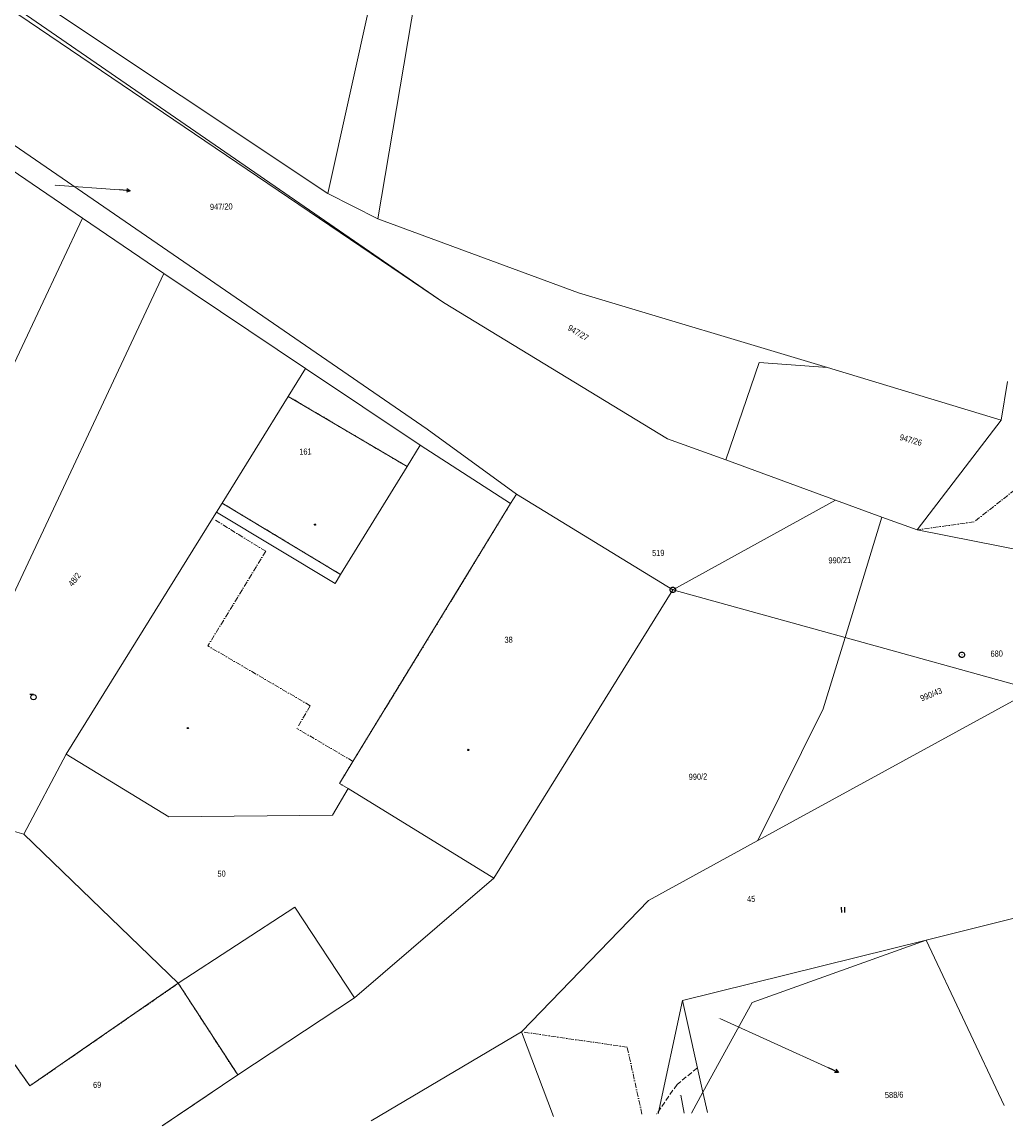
# Model space of a CAD drawing. Header units: millimetres. Extents: x -211955 to 157391, y -241491 to 94238.
# Tile 3 of 138: x -151341 to -96477, y -240068 to -178501. Entities that reach past the tile are written whole.
import ezdxf

# ---------------------------------------------------------------- set-up
doc = ezdxf.new("R2010")
doc.units = ezdxf.units.MM
doc.linetypes.add('Carkovana 2x_1', pattern=[400, 300, -100])
doc.linetypes.add('Cerchovana_1', pattern=[500, 300, -100, 0, -100])
doc.layers.add('XR$1$PODKLAD_1', color=7, linetype='Continuous', lineweight=25)

# ---------------------------------------------------------------- blocks, each defined once
blk = doc.blocks.new('1$0100')
at = {"layer": 'XR$1$PODKLAD_1', "color": 7, "lineweight": 25}
blk.add_line((-50, 0), (50, 0), dxfattribs=at)
blk.add_lwpolyline([(190, 720), (530, 530), (720, 190), (720, -200), (530, -540), (190, -730), (-200, -730), (-540, -540), (-730, -200), (-730, 190), (-540, 530), (-200, 720), (190, 720)], close=True, dxfattribs=at)
blk = doc.blocks.new('3$0400')
at = {"layer": 'XR$1$PODKLAD_1', "color": 7, "lineweight": 25}
blk.add_lwpolyline([(0, 0), (-380, 100), (-650, 370), (-750, 740), (-650, 1110), (-380, 1380), (-10, 1480), (360, 1380), (630, 1110), (730, 730), (630, 350), (360, 80), (-20, -20), (980, -20)], dxfattribs=at)
blk = doc.blocks.new('3$0600')
at = {"layer": 'XR$1$PODKLAD_1', "color": 7, "lineweight": 25}
for p, q in [((-500, 1500), (-500, 0)), ((500, 0), (500, 1500))]:
    blk.add_line(p, q, dxfattribs=at)
blk = doc.blocks.new('9$5010')
at = {"layer": 'XR$1$PODKLAD_1', "color": 7, "lineweight": 25}
blk.add_line((0, 3000), (0, 0), dxfattribs=at)
blk.add_lwpolyline([(-500, 2000), (0, 3000), (500, 2000)], dxfattribs=at)
blk = doc.blocks.new('4$0200')
at = {"layer": 'XR$1$PODKLAD_1', "color": 7, "lineweight": 25}
blk.add_lwpolyline([(90, 150), (180, 0), (90, -150), (-90, -150), (-180, 0), (-90, 150), (90, 150)], close=True, dxfattribs=at)
blk = doc.blocks.new('$280')
at = {"layer": 'XR$1$PODKLAD_1', "color": 7, "lineweight": 25}
blk.add_lwpolyline([(0, 170), (100, 150), (150, 60), (170, 0), (150, -90), (70, -160), (0, -170), (-90, -140), (-150, -80), (-170, 0), (-150, 90), (-70, 160), (0, 170)], close=True, dxfattribs=at)

msp = doc.modelspace()

# ---------------------------------------------------------------- linework, layer by layer
at = {"layer": 'XR$1$PODKLAD_1', "color": 126, "linetype": 'Continuous', "lineweight": 13}
for p, q in [((-122466.193, -135835.055), (-131494.008, -189480.517)), ((-127839.517, -194143.006), (-206000.206, -141208.501)), ((-129809.81, -167843.149), (-134289.433, -188058.091)), ((-134289.433, -188058.091), (-155885.816, -173669.138)), ((-127839.517, -194143.006), (-155989.994, -174731.986)), ((-128748.202, -201197.195), (-160589.63, -179325.225)), ((-147980.077, -189431.505), (-151947.03, -186727.195)), ((-149495.128, -187597.814), (-145907.674, -187860.631)), ((-131494.008, -189480.517), (-134289.433, -188058.091)), ((-147980.077, -189431.505), (-162134.477, -219434.669)), ((-143433.321, -192531.828), (-147980.077, -189431.505)), ((-120310.505, -193599.711), (-131494.008, -189480.517)), ((-143433.321, -192531.828), (-157289.731, -222037.597)), ((-135532.326, -197821.211), (-143433.321, -192531.828)), ((-106434.879, -197773.44), (-120310.505, -193599.711)), ((-115341.002, -201741.243), (-127839.517, -194143.006)), ((-110242.998, -197485.982), (-112101.304, -202922.792)), ((-106434.879, -197773.44), (-110242.998, -197485.982)), ((-135532.326, -197821.211), (-136494.815, -199375.082)), ((-129136.19, -202106.902), (-135532.326, -197821.211)), ((-96740.862, -200698.511), (-106434.879, -197773.44)), ((-96383.036, -198549.171), (-96740.862, -200698.511)), ((-136494.815, -199375.082), (-140191.142, -205326.752)), ((-136494.815, -199375.082), (-140191.142, -205326.752)), ((-129867.506, -203295.041), (-136494.815, -199375.082)), ((-96740.862, -200698.511), (-101433.245, -206824.459)), ((-123778.189, -204837.383), (-128748.202, -201197.195)), ((-112101.304, -202922.792), (-115341.002, -201741.243)), ((-129136.19, -202106.902), (-129867.506, -203295.041)), ((-124095.686, -205355.259), (-129136.19, -202106.902)), ((-105974.966, -205164.44), (-112101.304, -202922.792)), ((-129867.506, -203295.041), (-133582.368, -209307.179)), ((-129867.506, -203295.041), (-133582.368, -209307.179)), ((-123778.189, -204837.383), (-124095.686, -205355.259)), ((-123778.189, -204837.383), (-124095.686, -205355.259)), ((-115055.977, -210166.803), (-123778.189, -204837.383)), ((-115055.977, -210166.803), (-123778.189, -204837.383)), ((-140191.142, -205326.752), (-140498.885, -205834.387)), ((-133582.368, -209307.179), (-140191.142, -205326.752)), ((-124095.686, -205355.259), (-132888.558, -219733.388)), ((-105974.966, -205164.44), (-115055.977, -210166.803)), ((-103391.157, -206111.872), (-105974.966, -205164.44)), ((-140720.547, -206179.881), (-148883.046, -219332.315)), ((-140498.885, -205834.387), (-140720.547, -206179.881)), ((-133890.111, -209814.815), (-140498.885, -205834.387)), ((-103391.157, -206111.872), (-105448.504, -212823.9)), ((-101433.245, -206824.459), (-103391.157, -206111.872)), ((-84657.455, -210147.393), (-101433.245, -206824.459)), ((-133582.368, -209307.179), (-133890.111, -209814.815)), ((-115055.977, -210166.803), (-125037.865, -226244.357)), ((-115055.977, -210166.803), (-125037.865, -226244.357)), ((-105448.504, -212823.9), (-115055.977, -210166.803)), ((-105448.504, -212823.9), (-106672.035, -216804.839)), ((-94954.481, -215739.509), (-105448.504, -212823.9)), ((-94954.481, -215739.509), (-110304.561, -224145.367)), ((-106672.035, -216804.839), (-110304.561, -224145.367)), ((-148883.046, -219332.315), (-151235.051, -223800.846)), ((-143156.177, -222834.052), (-148883.046, -219332.315)), ((-132888.558, -219733.388), (-133638.896, -220962.003)), ((-133161.738, -221250.482), (-133638.896, -220962.003)), ((-133161.738, -221250.482), (-134025.959, -222731.941)), ((-125037.865, -226244.357), (-133161.738, -221250.482)), ((-125037.865, -226244.357), (-133161.738, -221250.482)), ((-151235.051, -223800.846), (-157289.731, -222037.597)), ((-134025.959, -222731.941), (-143156.177, -222834.052)), ((-142630.298, -232114.006), (-151235.051, -223800.846)), ((-110304.561, -224145.367), (-116414.894, -227494.984)), ((-125037.865, -226244.357), (-132807.901, -232915.326)), ((-89592.102, -226872.37), (-100916.707, -229698.663)), ((-116414.894, -227494.984), (-123498.831, -234819.459)), ((-136131.492, -227874.677), (-142630.298, -232114.006)), ((-132807.901, -232915.326), (-136131.492, -227874.677)), ((-100916.707, -229698.663), (-114508.475, -233080.265)), ((-100916.707, -229698.663), (-110634.998, -233176.076)), ((-96570.986, -238925.689), (-100916.707, -229698.663)), ((-142630.298, -232114.006), (-150903.543, -237836.935)), ((-139315.002, -237224.878), (-142630.298, -232114.006)), ((-132807.901, -232915.326), (-139315.002, -237224.878)), ((-114508.475, -233080.265), (-115865.275, -239395.136)), ((-113373.75, -238194.178), (-114508.475, -233080.265)), ((-110634.998, -233176.076), (-113373.75, -238194.178)), ((-112433.542, -234080.091), (-106364.778, -236833.291)), ((-123498.831, -234819.459), (-131870.539, -239784.559)), ((-121703.547, -239537.187), (-123498.831, -234819.459)), ((-150903.543, -237836.935), (-152043.109, -236224.177)), ((-139315.002, -237224.878), (-143527.089, -240068.173)), ((-139315.002, -237224.878), (-143527.089, -240068.173)), ((-113373.75, -238194.178), (-114005.826, -239349.894)), ((-113126.086, -239328.489), (-113373.75, -238194.178)), ((-114610.464, -238344.304), (-114415.704, -239359.867))]:
    msp.add_line(p, q, dxfattribs=at)
at = {"layer": 'XR$1$PODKLAD_1', "color": 126, "linetype": 'Cerchovana_1', "lineweight": 13}
for p, q in [((-129867.506, -203295.041), (-136494.815, -199375.082)), ((-95583.37, -204281.416), (-98253.188, -206376.976)), ((-133582.368, -209307.179), (-140191.142, -205326.752)), ((-124095.686, -205355.259), (-132888.558, -219733.388)), ((-137754.953, -208018.291), (-140720.547, -206179.881)), ((-98253.188, -206376.976), (-101433.245, -206824.459)), ((-137754.953, -208018.291), (-140977.478, -213298.237)), ((-135274.738, -216630.511), (-140977.478, -213298.237)), ((-135274.738, -216630.511), (-136014.105, -217898.87)), ((-132888.558, -219733.388), (-136014.105, -217898.87)), ((-132888.558, -219733.388), (-133638.896, -220962.003)), ((-133161.738, -221250.482), (-133638.896, -220962.003)), ((-142630.298, -232114.006), (-150903.543, -237836.935)), ((-139315.002, -237224.878), (-142630.298, -232114.006)), ((-117596.247, -235676.139), (-123498.831, -234819.459)), ((-116775.006, -239417.271), (-117596.247, -235676.139)), ((-150903.543, -237836.935), (-152043.109, -236224.177))]:
    msp.add_line(p, q, dxfattribs=at)
at = {"layer": 'XR$1$PODKLAD_1', "color": 126, "linetype": 'Carkovana 2x_1', "lineweight": 13}
msp.add_line((-140732.198, -238179.632), (-143527.089, -240068.173), dxfattribs=at)
msp.add_lwpolyline([(-113676.994, -236831.15), (-114815.002, -237749.103), (-115955.249, -239397.325)], dxfattribs=at)

# ---------------------------------------------------------------- block references
at = {"layer": 'XR$1$PODKLAD_1', "color": 7, "linetype": 'Continuous', "lineweight": 25, "xscale": 0.2, "yscale": 0.2}
for name, p, rotation in [('9$5010', (-145907.674, -187860.631), 265.8186569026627), ('$280', (-135000.318, -206530.848), 181.3937829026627), ('1$0100', (-115055.977, -210166.803), 181.3937829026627), ('1$0100', (-98932.939, -213795.705), 181.3937829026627), ('3$0400', (-150714.499, -216005.878), 181.3937829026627), ('4$0200', (-142096.442, -217876.809), 181.3937829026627), ('$280', (-126462.139, -219096.886), 181.3937829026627), ('3$0600', (-105562.534, -227871.126), 181.3937829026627), ('9$5010', (-106364.778, -236833.291), 245.5526249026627)]:
    msp.add_blockref(name, p, dxfattribs=dict(at, rotation=rotation))

# ---------------------------------------------------------------- texts
at = {"layer": 'XR$1$PODKLAD_1', "color": 126, "linetype": 'Continuous', "lineweight": 13, "char_height": 20, "rotation": 1.3937829}
for s, insert, width, attachment_point in [('\\W0.91;947/20', (-149494.674, -187616.475), 107.40098, 8), ('\\W0.91;588/6', (-112514.012, -234100.721), 90.05493, 7), ('\\W0.91;589/18', (-114708.275, -238365.356), 107.40098, 7)]:
    msp.add_mtext(s, dxfattribs=dict(at, insert=insert, width=width, attachment_point=attachment_point))
at = {"layer": 'XR$1$PODKLAD_1', "color": 126, "linetype": 'Continuous', "lineweight": 35, "char_height": 340}
for s, insert, width, attachment_point, rotation in [('\\W0.91;947/20', (-140229.006, -188970.167), 1825.81671, 8, 1.3937829), ('\\W0.91;947/27', (-120958.139, -195649.623), 1825.81671, 7, 328.6667829), ('\\W0.91;947/26', (-102435.714, -201806.4), 1825.81671, 7, 344.1947829), ('\\W0.91;161', (-135535.358, -202630.041), 941.16797, 8, 1.3937829), ('\\W0.91;519', (-115519.915, -208104.811), 941.16797, 6, 1.3937829), ('\\W0.91;990/21', (-106370.029, -208702.429), 1825.81671, 7, 1.3937829), ('\\W0.91;48/2', (-148280.897, -209694.796), 1236.05088, 8, 52.3297829), ('\\W0.91;38', (-124206.667, -213127.591), 646.28505, 8, 1.3937829), ('\\W0.91;680', (-96647.812, -213717.432), 941.16797, 6, 1.3937829), ('\\W0.91;990/43', (-101167.814, -216403.73), 1825.81671, 7, 22.3067829), ('\\W0.91;990/2', (-114163.789, -220775.574), 1530.9338, 7, 1.3937829), ('\\W0.91;50', (-140214.144, -226170.811), 646.28505, 8, 1.3937829), ('\\W0.91;45', (-110912.462, -227588.506), 646.28505, 7, 1.3937829), ('\\W0.91;69', (-147149.61, -237952.994), 646.28505, 8, 1.3937829), ('\\W0.91;588/6', (-102186.893, -238499.496), 1530.9338, 9, 1.3937829)]:
    msp.add_mtext(s, dxfattribs=dict(at, insert=insert, width=width, attachment_point=attachment_point, rotation=rotation))

doc.saveas('drawing.dxf')
